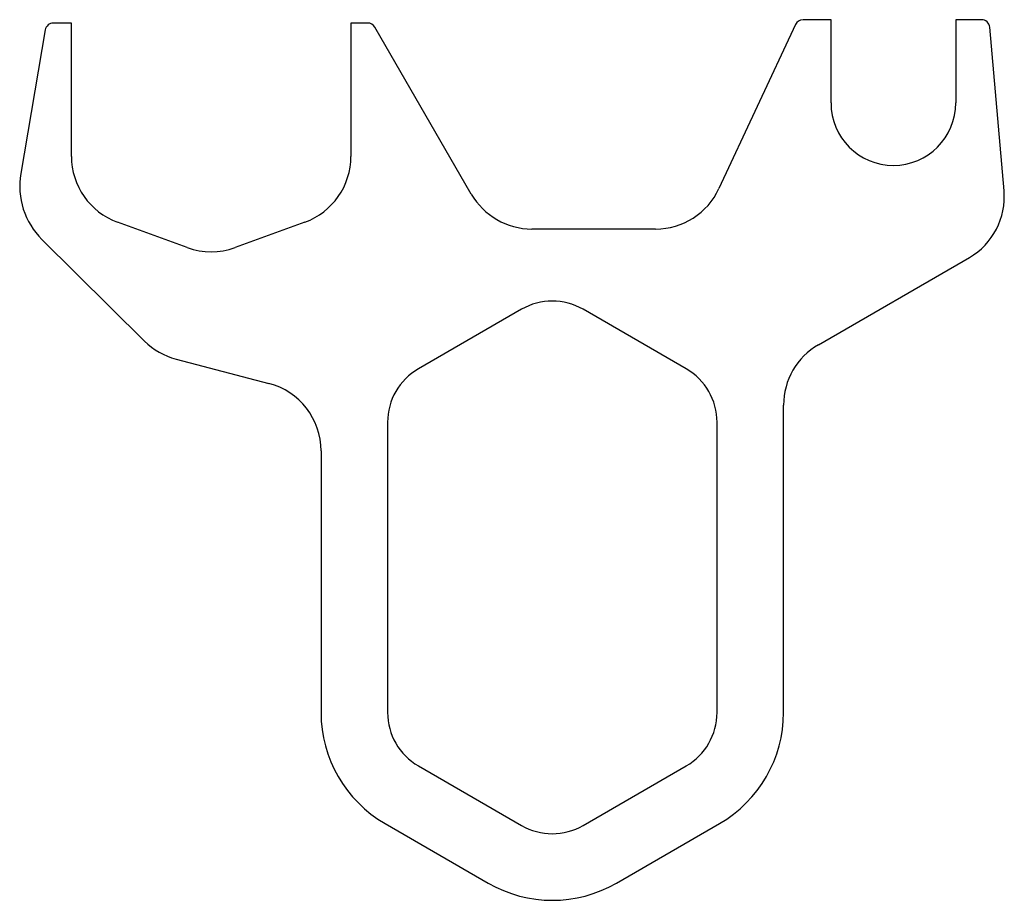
# Model space of a CAD drawing. Header units: millimetres. Extents: x 0 to 592, y 0 to 529.
import ezdxf

# ---------------------------------------------------------------- set-up
doc = ezdxf.new("R2010")
doc.units = ezdxf.units.MM
doc.linetypes.add('SLD-Sürekli', pattern=[0])

msp = doc.modelspace()

# ---------------------------------------------------------------- linework, layer by layer
at = {"color": 7, "linetype": 'SLD-Sürekli', "lineweight": 25}
for p, q in [((31.49, 527.4), (20.7, 527.4)), ((31.49, 447.29), (31.49, 527.4)), ((209.6, 527.4), (199.49, 527.4)), ((199.49, 527.4), (199.49, 447.29)), ((487.99, 529.4), (471.17, 529.4)), ((487.99, 479.4), (487.99, 529.4)), ((578.4, 529.4), (562.99, 529.4)), ((562.99, 529.4), (562.99, 479.4)), ((15.78, 523.24), (1.04, 436.98)), ((271.81, 424.66), (213.93, 524.9)), ((466.64, 526.51), (420.66, 427.91)), ((591.98, 426.55), (583.39, 524.84)), ((101.12, 392.53), (59.12, 407.82)), ((171.85, 407.82), (129.85, 392.53)), ((382.59, 403.66), (308.18, 403.66)), ((13.75, 397.41), (75.49, 336.34)), ((480.49, 334.17), (571.14, 386.52)), ((301.99, 355.44), (239.99, 319.65)), ((400.99, 319.65), (338.99, 355.44)), ((94.37, 325.57), (150.14, 310.94)), ((459.49, 113.2), (459.49, 297.8)), ((221.49, 287.6), (221.49, 113.2)), ((419.49, 113.2), (419.49, 287.6)), ((181.49, 270.32), (181.49, 113.2)), ((239.99, 81.15), (301.99, 45.36)), ((338.99, 45.36), (400.99, 81.15)), ((219.99, 46.51), (281.99, 10.72)), ((358.99, 10.72), (420.99, 46.51))]:
    msp.add_line(p, q, dxfattribs=at)
for centre, radius, start, end in [((20.7, 522.4), 5, 90, 170.30774), ((209.6, 522.4), 5, 30, 90), ((471.17, 524.4), 5, 90, 155), ((578.4, 524.4), 5, 5, 90), ((525.49, 479.4), 37.5, 180, 0), ((73.49, 447.29), 42, 180, 250), ((157.49, 447.29), 42, 290, 0), ((45.4, 429.4), 45, 170.30774, 225.30774), ((382.59, 445.66), 42, 270, 335), ((550.14, 422.89), 42, 300, 5), ((308.18, 445.66), 42, 210, 270), ((115.49, 432), 42, 250, 290), ((320.49, 323.4), 37, 60, 120), ((105.02, 366.19), 42, 225.30774, 255.30774), ((501.49, 297.8), 42, 120, 180), ((258.49, 287.6), 37, 120, 180), ((382.49, 287.6), 37, 0, 60), ((139.49, 270.32), 42, 0, 75.30774), ((258.49, 113.2), 77, 180, 240), ((258.49, 113.2), 37, 180, 240), ((382.49, 113.2), 37, 300, 0), ((382.49, 113.2), 77, 300, 0), ((320.49, 77.4), 37, 240, 300), ((320.49, 77.4), 77, 240, 300)]:
    msp.add_arc(centre, radius, start, end, dxfattribs=at)

doc.saveas('drawing.dxf')
